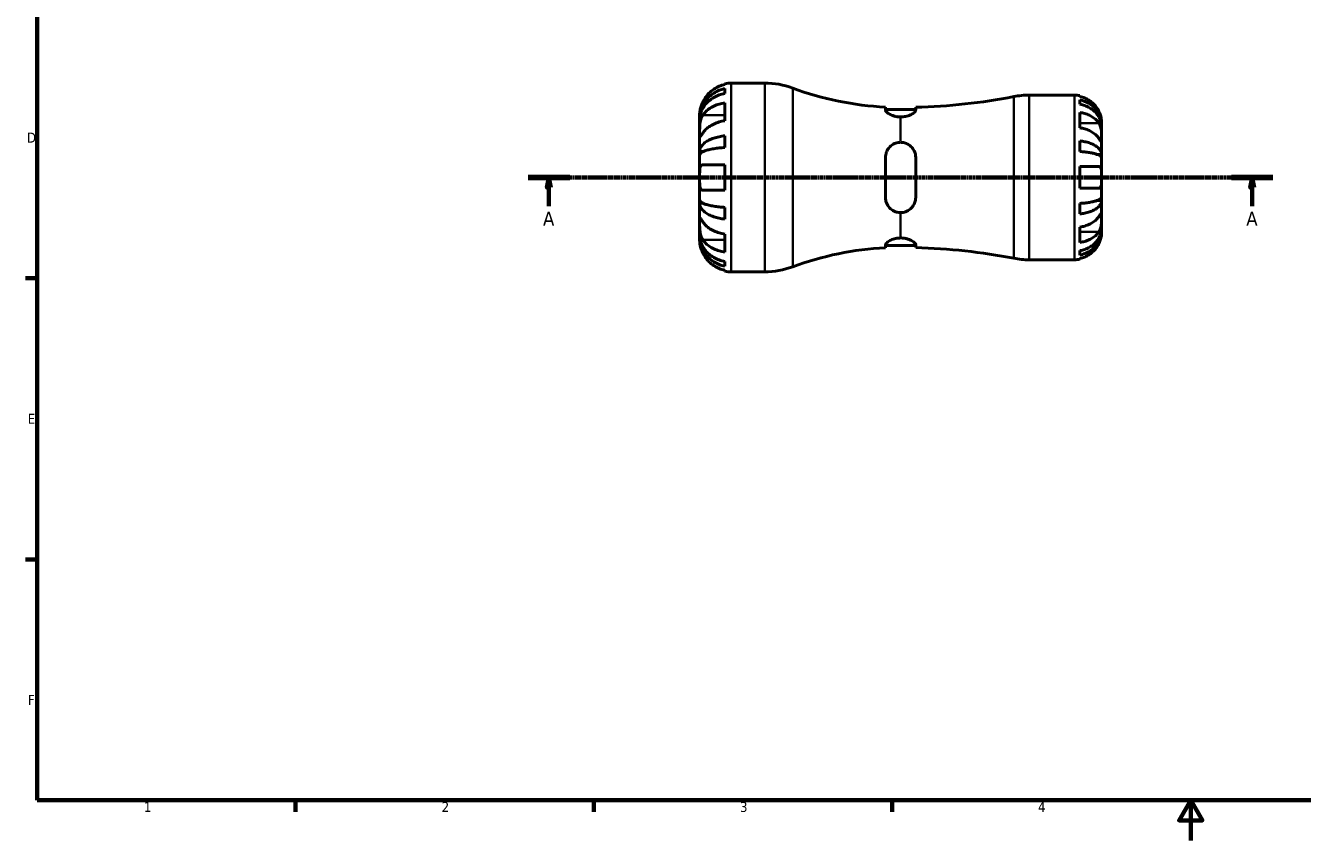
# Model space of a CAD drawing. Header units: millimetres. Extents: x -69 to 666, y 0 to 420.
# Tile 1 of 6: x 7 to 325, y 0 to 203. Entities that reach past the tile are written whole.
import ezdxf

# ---------------------------------------------------------------- set-up
doc = ezdxf.new("R2010")
doc.units = ezdxf.units.MM
doc.linetypes.add('CHAIN', pattern=[0.7087, 0.4724, -0.0591, 0.1181, -0.0591])
for name, color, linetype, lineweight in [('Border (ISO)', 7, 'Continuous', 70), ('Section Line (ISO)', 7, 'CHAIN', 70), ('Visible (ISO)', 7, 'Continuous', 50), ('Visible Narrow (ISO)', 7, 'Continuous', 35)]:
    doc.layers.add(name, color=color, linetype=linetype, lineweight=lineweight)
doc.styles.add('Label Text (ISO)', font='tahoma.ttf')
doc.styles.add('Note Text (ISO)', font='tahoma.ttf')

# ---------------------------------------------------------------- blocks, each defined once
blk = doc.blocks.new('Borders Default Border')
at = {"layer": 'Border (ISO)'}
for p, q in [((10, 140), (7.1, 140)), ((10, 70), (7.1, 70)), ((74.25, 10), (74.25, 7.1)), ((148.5, 10), (148.5, 7.1)), ((222.75, 10), (222.75, 7.1))]:
    blk.add_line(p, q, dxfattribs=at)
at = {"layer": 'Border (ISO)', "flags": 128}
for points in [[(10, 10), (10, 410), (584, 410), (584, 10), (10, 10)], [(297, 0), (297, 10), (294.11, 5), (299.89, 5), (297, 10)]]:
    blk.add_lwpolyline(points, dxfattribs=at)
at = {"layer": 'Border (ISO)', "color": 232, "true_color": 0xca0064, "char_height": 2.5, "attachment_point": 7, "style": 'Note Text (ISO)'}
for s, insert in [('D', (7.43, 173.75)), ('E', (7.64, 103.75)), ('F', (7.7, 33.75)), ('1', (36.56, 7.1)), ('2', (110.62, 7.1)), ('3', (184.85, 7.05)), ('4', (259, 7.1))]:
    blk.add_mtext(s, dxfattribs=dict(at, insert=insert))
blk = doc.blocks.new('2dTransSection0')
at = {"layer": 'Section Line (ISO)', "linetype": 'CHAIN'}
blk.add_line((132.17, 165.08), (317.45, 165.08), dxfattribs=at)
at = {"layer": 'Section Line (ISO)', "linetype": 'Continuous', "lineweight": 140}
for p, q in [((132.17, 165.08), (142.48, 165.08)), ((307.15, 165.08), (317.45, 165.08))]:
    blk.add_line(p, q, dxfattribs=at)
at = {"layer": 'Section Line (ISO)', "linetype": 'Continuous'}
for p, q in [((137.33, 165.08), (136.83, 162.58)), ((136.83, 162.58), (137.83, 162.58)), ((137.33, 162.58), (137.33, 165.08)), ((137.83, 162.58), (137.33, 165.08)), ((137.33, 157.9), (137.33, 162.58)), ((312.3, 165.08), (311.8, 162.58)), ((311.8, 162.58), (312.8, 162.58)), ((312.3, 162.58), (312.3, 165.08)), ((312.8, 162.58), (312.3, 165.08)), ((312.3, 157.9), (312.3, 162.58))]:
    blk.add_line(p, q, dxfattribs=at)
at = {"layer": 'Section Line (ISO)', "linetype": 'Continuous', "flags": 128}
for points in [[(137.83, 162.58), (137.33, 165.08), (136.83, 162.58), (137.83, 162.58)], [(312.8, 162.58), (312.3, 165.08), (311.8, 162.58), (312.8, 162.58)]]:
    blk.add_lwpolyline(points, dxfattribs=at)
at = {"layer": 'Section Line (ISO)'}
for points in [[(137.83, 162.58), (137.33, 165.08), (136.83, 162.58), (137.83, 162.58)], [(312.8, 162.58), (312.3, 165.08), (311.8, 162.58), (312.8, 162.58)]]:
    blk.add_solid(points, dxfattribs=at)
at = {"layer": 'Section Line (ISO)', "char_height": 3.5, "attachment_point": 7, "style": 'Label Text (ISO)'}
for insert in [(135.84, 153.08), (310.81, 153.08)]:
    blk.add_mtext('A', dxfattribs=dict(at, insert=insert))

msp = doc.modelspace()

# ---------------------------------------------------------------- linework, layer by layer
at = {"layer": 'Visible (ISO)'}
for p, q in [((181.114, 188.212), (181.114, 188.425)), ((182.689, 188.585), (191.005, 188.585)), ((181.114, 185.995), (181.114, 187.203)), ((256.798, 185.585), (268.064, 185.585)), ((269.414, 185.448), (269.414, 185.268)), ((269.414, 184.397), (269.414, 183.307)), ((181.114, 179.211), (181.114, 183.665)), ((221.064, 182.601), (221.064, 181.872)), ((228.564, 181.997), (221.064, 181.997)), ((228.564, 181.826), (228.564, 182.557)), ((269.414, 181.266), (269.414, 177.447)), ((174.814, 179.704), (174.814, 180.71)), ((174.814, 179.321), (174.814, 179.704)), ((174.814, 179.704), (174.826, 179.704)), ((174.814, 176.133), (174.814, 179.321)), ((274.814, 177.971), (274.799, 177.971)), ((274.814, 177.971), (274.814, 178.835)), ((274.814, 177.588), (274.814, 177.971)), ((174.814, 171.523), (174.814, 176.133)), ((181.114, 172.538), (181.114, 175.454)), ((274.814, 174.807), (274.814, 177.588)), ((274.814, 170.805), (274.814, 174.807)), ((269.414, 174.174), (269.414, 171.543)), ((174.814, 170.599), (174.814, 171.523)), ((174.814, 171.523), (175.722, 171.523)), ((174.814, 165.085), (174.814, 170.599)), ((221.064, 170.085), (221.064, 160.085)), ((228.564, 160.085), (228.564, 170.085)), ((274.814, 170.805), (273.726, 170.805)), ((274.814, 169.881), (274.814, 170.805)), ((274.814, 165.085), (274.814, 169.881)), ((181.114, 161.935), (181.114, 168.235)), ((269.414, 167.785), (269.414, 162.385)), ((174.814, 159.57), (174.814, 165.085)), ((274.814, 160.288), (274.814, 165.085)), ((174.814, 158.646), (174.814, 159.57)), ((274.814, 159.364), (273.726, 159.364)), ((274.814, 159.364), (274.814, 160.288)), ((274.814, 155.362), (274.814, 159.364)), ((174.814, 154.036), (174.814, 158.646)), ((174.814, 158.646), (175.722, 158.646)), ((181.114, 154.715), (181.114, 157.631)), ((269.414, 158.626), (269.414, 155.995)), ((174.814, 150.848), (174.814, 154.036)), ((269.414, 152.722), (269.414, 148.903)), ((274.814, 152.581), (274.814, 155.362)), ((274.814, 152.198), (274.814, 152.581)), ((174.814, 150.465), (174.814, 150.848)), ((174.814, 149.46), (174.814, 150.465)), ((174.814, 150.465), (174.826, 150.465)), ((181.114, 146.504), (181.114, 150.958)), ((274.814, 152.198), (274.799, 152.198)), ((274.814, 151.335), (274.814, 152.198)), ((221.064, 148.297), (221.064, 147.568)), ((228.564, 148.173), (221.064, 148.173)), ((228.564, 147.612), (228.564, 148.343)), ((269.414, 146.862), (269.414, 145.772)), ((181.114, 142.966), (181.114, 144.174)), ((256.798, 144.585), (268.064, 144.585)), ((269.414, 144.901), (269.414, 144.721)), ((181.114, 141.744), (181.114, 141.957)), ((182.689, 141.585), (191.005, 141.585))]:
    msp.add_line(p, q, dxfattribs=at)
for centre, radius, start, end in [((182.689, 180.71), 7.875, 90, 101.53696), ((191.005, 168.585), 20, 69.6265, 90), ((224.814, 259.621), 77.112, 249.6265, 267.21256), ((224.814, 330.388), 147.879, 271.4531, 280.98316), ((256.798, 165.585), 20, 90, 100.98316), ((268.064, 178.835), 6.75, 78.46304, 90), ((224.814, 70.548), 77.112, 92.78744, 110.3735), ((224.814, -0.219), 147.879, 79.01684, 88.5469), ((256.798, 164.585), 20, 259.01684, 270), ((268.064, 151.335), 6.75, 270, 281.53696), ((182.689, 149.46), 7.875, 258.46304, 270), ((191.005, 161.585), 20, 270, 290.3735)]:
    msp.add_arc(centre, radius, start, end, dxfattribs=at)
for points, knots in [([(181.114, 188.212), (180.612, 188.108), (180.121, 187.953), (179.238, 187.586), (178.767, 187.337), (177.886, 186.745), (177.478, 186.403), (176.789, 185.71), (176.446, 185.296), (175.938, 184.529), (175.749, 184.193), (175.591, 183.86)], [0.14941001, 0.14941001, 0.14941001, 0.14941001, 0.29044502, 0.29044502, 0.43634177, 0.43634177, 0.58223851, 0.58223851, 0.72934673, 0.72934673, 0.83526259, 0.83526259, 0.83526259, 0.83526259]), ([(174.814, 179.704), (174.814, 180.177), (174.861, 180.694), (175.068, 181.706), (175.228, 182.201), (175.6, 183.074), (175.847, 183.532), (176.435, 184.387), (176.776, 184.785), (177.464, 185.452), (177.873, 185.783), (178.754, 186.355), (179.226, 186.595), (180.113, 186.952), (180.607, 187.103), (181.114, 187.203)], [3.5133942, 3.5133942, 3.5133942, 3.5133942, 3.6599759, 3.6599759, 3.8065576, 3.8065576, 3.952571, 3.952571, 4.0985843, 4.0985843, 4.244542, 4.244542, 4.3904997, 4.3904997, 4.5326255, 4.5326255, 4.5326255, 4.5326255]), ([(181.114, 185.995), (180.608, 185.906), (180.115, 185.772), (179.229, 185.456), (178.758, 185.242), (177.877, 184.734), (177.468, 184.44), (176.78, 183.846), (176.438, 183.493), (175.849, 182.731), (175.601, 182.323), (175.228, 181.546), (175.069, 181.105), (174.862, 180.203), (174.814, 179.743), (174.814, 179.321)], [0.1494024, 0.1494024, 0.1494024, 0.1494024, 0.2912498, 0.2912498, 0.4370651, 0.4370651, 0.5828803, 0.5828803, 0.7290354, 0.7290354, 0.8751905, 0.8751905, 1.0219149, 1.0219149, 1.1686392, 1.1686392, 1.1686392, 1.1686392]), ([(274.149, 181.535), (274.013, 181.821), (273.851, 182.111), (273.414, 182.769), (273.12, 183.124), (272.53, 183.718), (272.18, 184.011), (271.426, 184.518), (271.021, 184.732), (270.264, 185.047), (269.844, 185.18), (269.414, 185.268)], [3.33226721, 3.33226721, 3.33226721, 3.33226721, 3.42346323, 3.42346323, 3.54951246, 3.54951246, 3.67456676, 3.67456676, 3.79962107, 3.79962107, 3.92054823, 3.92054823, 3.92054823, 3.92054823]), ([(269.414, 184.397), (269.846, 184.311), (270.269, 184.182), (271.029, 183.877), (271.433, 183.672), (272.188, 183.182), (272.539, 182.899), (273.128, 182.327), (273.421, 181.987), (273.926, 181.253), (274.138, 180.86), (274.458, 180.112), (274.595, 179.687), (274.772, 178.82), (274.814, 178.376), (274.814, 177.971)], [0.12805907, 0.12805907, 0.12805907, 0.12805907, 0.24966142, 0.24966142, 0.37464501, 0.37464501, 0.49962861, 0.49962861, 0.62488316, 0.62488316, 0.7501377, 0.7501377, 0.87584016, 0.87584016, 1.00154261, 1.00154261, 1.00154261, 1.00154261]), ([(175.591, 183.86), (175.585, 183.847), (175.579, 183.835), (175.494, 183.653), (175.42, 183.482), (175.294, 183.162), (175.24, 183.014), (175.132, 182.691), (175.08, 182.518), (174.963, 182.068), (174.912, 181.807), (174.84, 181.314), (174.825, 181.101), (174.812, 180.792), (174.814, 180.71), (174.814, 180.71)], [-0.51072287, -0.51072287, -0.51072287, -0.51072287, -0.50653573, -0.50653573, -0.4498196, -0.4498196, -0.40070764, -0.40070764, -0.34173664, -0.34173664, -0.24159774, -0.24159774, -0.12498377, -0.12498377, 0, 0, 0, 0]), ([(175.591, 180.588), (175.749, 180.823), (175.938, 181.062), (176.446, 181.604), (176.789, 181.896), (177.478, 182.386), (177.886, 182.629), (178.767, 183.047), (179.238, 183.223), (180.121, 183.483), (180.612, 183.592), (181.114, 183.665)], [3.89239507, 3.89239507, 3.89239507, 3.89239507, 3.99831093, 3.99831093, 4.14541915, 4.14541915, 4.2913159, 4.2913159, 4.43721264, 4.43721264, 4.57824766, 4.57824766, 4.57824766, 4.57824766]), ([(224.814, 180.153), (224.536, 180.153), (224.261, 180.173), (223.714, 180.25), (223.446, 180.308), (222.755, 180.506), (222.369, 180.672), (221.734, 181.028), (221.485, 181.217), (221.198, 181.52), (221.12, 181.639), (221.071, 181.791), (221.064, 181.832), (221.064, 181.872)], [-0.76134459, -0.76134459, -0.76134459, -0.76134459, -0.67794297, -0.67794297, -0.59109373, -0.59109373, -0.44000932, -0.44000932, -0.28961816, -0.28961816, -0.18490303, -0.18490303, -0.1431242, -0.1431242, -0.1431242, -0.1431242]), ([(228.564, 181.826), (228.564, 181.76), (228.544, 181.689), (228.44, 181.488), (228.323, 181.352), (227.936, 181.025), (227.628, 180.833), (226.902, 180.507), (226.498, 180.371), (225.657, 180.198), (225.239, 180.153), (224.814, 180.153)], [-0.61595545, -0.61595545, -0.61595545, -0.61595545, -0.54653099, -0.54653099, -0.42998609, -0.42998609, -0.27231099, -0.27231099, -0.1277421, -0.1277421, -0.0000123, -0.0000123, -0.0000123, -0.0000123]), ([(274.814, 177.588), (274.814, 177.949), (274.772, 178.343), (274.595, 179.116), (274.458, 179.494), (274.138, 180.16), (273.926, 180.509), (273.421, 181.162), (273.128, 181.465), (272.539, 181.974), (272.188, 182.226), (271.433, 182.662), (271.029, 182.845), (270.269, 183.116), (269.846, 183.231), (269.414, 183.307)], [3.01028061, 3.01028061, 3.01028061, 3.01028061, 3.13598307, 3.13598307, 3.26168552, 3.26168552, 3.38694007, 3.38694007, 3.51219461, 3.51219461, 3.63717821, 3.63717821, 3.76216181, 3.76216181, 3.88376415, 3.88376415, 3.88376415, 3.88376415]), ([(269.414, 181.266), (269.844, 181.203), (270.264, 181.109), (271.021, 180.886), (271.426, 180.736), (272.18, 180.377), (272.53, 180.169), (273.12, 179.75), (273.414, 179.499), (273.851, 179.033), (274.013, 178.828), (274.149, 178.626)], [0.12806551, 0.12806551, 0.12806551, 0.12806551, 0.24899267, 0.24899267, 0.37404698, 0.37404698, 0.49910128, 0.49910128, 0.62515051, 0.62515051, 0.71634653, 0.71634653, 0.71634653, 0.71634653]), ([(274.814, 178.835), (274.814, 178.835), (274.814, 178.855), (274.813, 178.94), (274.811, 179.007), (274.798, 179.247), (274.78, 179.457), (274.706, 179.898), (274.662, 180.1), (274.56, 180.474), (274.51, 180.637), (274.392, 180.971), (274.325, 181.14), (274.219, 181.384), (274.185, 181.46), (274.149, 181.535)], [-1.86566377, -1.86566377, -1.86566377, -1.86566377, -1.80777137, -1.80777137, -1.74574073, -1.74574073, -1.64031734, -1.64031734, -1.56559225, -1.56559225, -1.5111204, -1.5111204, -1.45597043, -1.45597043, -1.43115793, -1.43115793, -1.43115793, -1.43115793]), ([(174.814, 176.133), (174.814, 176.289), (174.813, 176.46), (174.815, 176.843), (174.816, 177.054), (174.828, 177.593), (174.844, 177.928), (174.908, 178.584), (174.956, 178.898), (175.073, 179.408), (175.131, 179.609), (175.266, 179.982), (175.342, 180.154), (175.478, 180.409), (175.533, 180.502), (175.591, 180.588)], [0, 0, 0, 0, 0.06608139, 0.06608139, 0.13667451, 0.13667451, 0.23873403, 0.23873403, 0.33457773, 0.33457773, 0.40157847, 0.40157847, 0.46685307, 0.46685307, 0.50745344, 0.50745344, 0.50745344, 0.50745344]), ([(181.114, 179.211), (180.612, 179.138), (180.121, 179.028), (179.238, 178.768), (178.767, 178.592), (177.886, 178.174), (177.478, 177.931), (176.789, 177.442), (176.446, 177.149), (175.938, 176.607), (175.749, 176.369), (175.591, 176.133)], [0.14941001, 0.14941001, 0.14941001, 0.14941001, 0.29044502, 0.29044502, 0.43634177, 0.43634177, 0.58223851, 0.58223851, 0.72934673, 0.72934673, 0.83526259, 0.83526259, 0.83526259, 0.83526259]), ([(274.149, 178.626), (274.197, 178.554), (274.244, 178.477), (274.359, 178.26), (274.424, 178.114), (274.54, 177.794), (274.591, 177.621), (274.689, 177.192), (274.729, 176.932), (274.791, 176.333), (274.803, 176.001), (274.815, 175.359), (274.814, 175.06), (274.814, 174.807)], [-0.43511694, -0.43511694, -0.43511694, -0.43511694, -0.4012603, -0.4012603, -0.34536325, -0.34536325, -0.28779683, -0.28779683, -0.20841611, -0.20841611, -0.10705663, -0.10705663, 0, 0, 0, 0]), ([(175.591, 176.133), (175.533, 176.047), (175.478, 175.965), (175.342, 175.763), (175.266, 175.652), (175.131, 175.461), (175.073, 175.382), (174.959, 175.244), (174.912, 175.205), (174.84, 175.218), (174.825, 175.298), (174.812, 175.606), (174.814, 175.839), (174.814, 176.133)], [-0.50766593, -0.50766593, -0.50766593, -0.50766593, -0.46718991, -0.46718991, -0.40200215, -0.40200215, -0.33506637, -0.33506637, -0.24300458, -0.24300458, -0.12488859, -0.12488859, 0, 0, 0, 0]), ([(174.814, 171.523), (174.814, 171.771), (174.862, 172.042), (175.069, 172.573), (175.228, 172.833), (175.601, 173.291), (175.849, 173.531), (176.438, 173.98), (176.78, 174.188), (177.468, 174.538), (177.877, 174.711), (178.758, 175.011), (179.229, 175.136), (180.115, 175.323), (180.608, 175.402), (181.114, 175.454)], [3.5133937, 3.5133937, 3.5133937, 3.5133937, 3.6601181, 3.6601181, 3.8068425, 3.8068425, 3.9529976, 3.9529976, 4.0991526, 4.0991526, 4.2449679, 4.2449679, 4.3907831, 4.3907831, 4.5326305, 4.5326305, 4.5326305, 4.5326305]), ([(274.149, 174.807), (274.013, 175.01), (273.851, 175.215), (273.414, 175.68), (273.12, 175.931), (272.53, 176.351), (272.18, 176.559), (271.426, 176.917), (271.021, 177.068), (270.264, 177.291), (269.844, 177.385), (269.414, 177.447)], [3.33227158, 3.33227158, 3.33227158, 3.33227158, 3.42346761, 3.42346761, 3.54951683, 3.54951683, 3.67457114, 3.67457114, 3.79962544, 3.79962544, 3.9205526, 3.9205526, 3.9205526, 3.9205526]), ([(274.814, 174.807), (274.814, 174.673), (274.814, 174.553), (274.813, 174.339), (274.811, 174.249), (274.8, 174.08), (274.787, 174.025), (274.731, 174.01), (274.691, 174.044), (274.59, 174.167), (274.539, 174.235), (274.423, 174.401), (274.358, 174.497), (274.242, 174.668), (274.197, 174.736), (274.149, 174.807)], [0, 0, 0, 0, 0.05703477, 0.05703477, 0.11796523, 0.11796523, 0.20551456, 0.20551456, 0.28783411, 0.28783411, 0.34536842, 0.34536842, 0.40138, 0.40138, 0.43488484, 0.43488484, 0.43488484, 0.43488484]), ([(181.114, 172.538), (180.607, 172.512), (180.113, 172.473), (179.226, 172.381), (178.754, 172.319), (177.873, 172.171), (177.464, 172.085), (176.776, 171.913), (176.435, 171.81), (175.847, 171.589), (175.6, 171.47), (175.228, 171.245), (175.068, 171.117), (174.861, 170.855), (174.814, 170.721), (174.814, 170.599)], [0.1494079, 0.1494079, 0.1494079, 0.1494079, 0.2915337, 0.2915337, 0.4374914, 0.4374914, 0.5834491, 0.5834491, 0.7294624, 0.7294624, 0.8754758, 0.8754758, 1.0220575, 1.0220575, 1.1686392, 1.1686392, 1.1686392, 1.1686392]), ([(221.064, 170.085), (221.064, 170.31), (221.084, 170.533), (221.188, 171.108), (221.303, 171.451), (221.689, 172.218), (222.003, 172.619), (222.738, 173.241), (223.142, 173.475), (223.979, 173.764), (224.392, 173.835), (224.814, 173.835)], [-0.61721715, -0.61721715, -0.61721715, -0.61721715, -0.54682505, -0.54682505, -0.43222771, -0.43222771, -0.27097287, -0.27097287, -0.12637508, -0.12637508, 0, 0, 0, 0]), ([(224.814, 173.835), (225.153, 173.835), (225.489, 173.788), (226.153, 173.605), (226.473, 173.465), (227.213, 173.013), (227.591, 172.655), (228.124, 171.895), (228.306, 171.514), (228.509, 170.798), (228.558, 170.474), (228.563, 170.125), (228.564, 170.105), (228.564, 170.085)], [-0.70710386, -0.70710386, -0.70710386, -0.70710386, -0.60491449, -0.60491449, -0.49731723, -0.49731723, -0.33363543, -0.33363543, -0.19939219, -0.19939219, -0.09632057, -0.09632057, -0.08998324, -0.08998324, -0.08998324, -0.08998324]), ([(269.414, 174.174), (269.846, 174.129), (270.269, 174.061), (271.029, 173.901), (271.433, 173.793), (272.188, 173.537), (272.539, 173.388), (273.128, 173.089), (273.421, 172.91), (273.926, 172.526), (274.138, 172.32), (274.458, 171.927), (274.595, 171.705), (274.772, 171.25), (274.814, 171.018), (274.814, 170.805)], [0.12805907, 0.12805907, 0.12805907, 0.12805907, 0.24966142, 0.24966142, 0.37464501, 0.37464501, 0.49962861, 0.49962861, 0.62488316, 0.62488316, 0.7501377, 0.7501377, 0.87584016, 0.87584016, 1.00154261, 1.00154261, 1.00154261, 1.00154261]), ([(274.814, 169.881), (274.814, 169.986), (274.772, 170.1), (274.595, 170.325), (274.458, 170.435), (274.138, 170.628), (273.926, 170.73), (273.421, 170.92), (273.128, 171.008), (272.539, 171.155), (272.188, 171.229), (271.433, 171.355), (271.029, 171.408), (270.269, 171.487), (269.846, 171.521), (269.414, 171.543)], [3.01028062, 3.01028062, 3.01028062, 3.01028062, 3.13598308, 3.13598308, 3.26168553, 3.26168553, 3.38694008, 3.38694008, 3.51219462, 3.51219462, 3.63717822, 3.63717822, 3.76216182, 3.76216182, 3.88376416, 3.88376416, 3.88376416, 3.88376416]), ([(174.814, 165.085), (174.814, 165.304), (174.813, 165.523), (174.815, 165.966), (174.816, 166.19), (174.83, 166.775), (174.85, 167.109), (174.935, 167.586), (174.985, 167.752), (175.103, 167.978), (175.162, 168.054), (175.298, 168.167), (175.376, 168.203), (175.503, 168.23), (175.546, 168.235), (175.591, 168.235)], [-2.17667965, -2.17667965, -2.17667965, -2.17667965, -2.11086653, -2.11086653, -2.04055216, -2.04055216, -1.91738302, -1.91738302, -1.82942275, -1.82942275, -1.76558177, -1.76558177, -1.70117883, -1.70117883, -1.66961913, -1.66961913, -1.66961913, -1.66961913]), ([(175.591, 168.235), (175.749, 168.235), (175.938, 168.235), (176.446, 168.235), (176.789, 168.235), (177.478, 168.235), (177.886, 168.235), (178.767, 168.235), (179.238, 168.235), (180.121, 168.235), (180.612, 168.235), (181.114, 168.235)], [3.89239507, 3.89239507, 3.89239507, 3.89239507, 3.99831093, 3.99831093, 4.14541915, 4.14541915, 4.2913159, 4.2913159, 4.43721264, 4.43721264, 4.57824766, 4.57824766, 4.57824766, 4.57824766]), ([(269.414, 167.785), (269.844, 167.785), (270.264, 167.785), (271.021, 167.785), (271.426, 167.785), (272.18, 167.785), (272.53, 167.785), (273.12, 167.785), (273.414, 167.785), (273.851, 167.785), (274.013, 167.785), (274.149, 167.785)], [0.12806551, 0.12806551, 0.12806551, 0.12806551, 0.24899267, 0.24899267, 0.37404698, 0.37404698, 0.49910128, 0.49910128, 0.62515051, 0.62515051, 0.71634653, 0.71634653, 0.71634653, 0.71634653]), ([(274.149, 167.785), (274.153, 167.785), (274.158, 167.784), (274.229, 167.783), (274.292, 167.77), (274.401, 167.722), (274.447, 167.691), (274.54, 167.6), (274.584, 167.536), (274.686, 167.326), (274.729, 167.154), (274.791, 166.709), (274.804, 166.43), (274.815, 165.795), (274.814, 165.442), (274.814, 165.085)], [-0.43771401, -0.43771401, -0.43771401, -0.43771401, -0.43475004, -0.43475004, -0.38638166, -0.38638166, -0.3443408, -0.3443408, -0.29367012, -0.29367012, -0.20723699, -0.20723699, -0.10713823, -0.10713823, 0, 0, 0, 0]), ([(175.591, 161.935), (175.529, 161.935), (175.47, 161.943), (175.334, 161.984), (175.262, 162.026), (175.13, 162.153), (175.073, 162.237), (174.959, 162.491), (174.912, 162.678), (174.84, 163.18), (174.825, 163.51), (174.812, 164.256), (174.814, 164.668), (174.814, 165.085)], [-0.50816407, -0.50816407, -0.50816407, -0.50816407, -0.46460526, -0.46460526, -0.40154747, -0.40154747, -0.3356183, -0.3356183, -0.24286964, -0.24286964, -0.12490659, -0.12490659, 0, 0, 0, 0]), ([(274.149, 162.385), (274.013, 162.385), (273.851, 162.385), (273.414, 162.385), (273.12, 162.385), (272.53, 162.385), (272.18, 162.385), (271.426, 162.385), (271.021, 162.385), (270.264, 162.385), (269.844, 162.385), (269.414, 162.385)], [3.33226721, 3.33226721, 3.33226721, 3.33226721, 3.42346323, 3.42346323, 3.54951246, 3.54951246, 3.67456676, 3.67456676, 3.79962107, 3.79962107, 3.92054823, 3.92054823, 3.92054823, 3.92054823]), ([(274.814, 165.085), (274.814, 164.868), (274.814, 164.652), (274.812, 164.211), (274.81, 163.988), (274.79, 163.476), (274.767, 163.209), (274.682, 162.845), (274.636, 162.724), (274.538, 162.568), (274.495, 162.519), (274.4, 162.446), (274.35, 162.421), (274.25, 162.391), (274.201, 162.385), (274.149, 162.385)], [0, 0, 0, 0, 0.06495109, 0.06495109, 0.13638829, 0.13638829, 0.24018646, 0.24018646, 0.31025566, 0.31025566, 0.3553059, 0.3553059, 0.39687195, 0.39687195, 0.43269637, 0.43269637, 0.43269637, 0.43269637]), ([(174.814, 159.57), (174.814, 159.448), (174.862, 159.314), (175.069, 159.052), (175.228, 158.924), (175.601, 158.698), (175.849, 158.579), (176.438, 158.358), (176.78, 158.255), (177.468, 158.083), (177.877, 157.997), (178.758, 157.85), (179.229, 157.787), (180.115, 157.696), (180.608, 157.657), (181.114, 157.631)], [3.5133937, 3.5133937, 3.5133937, 3.5133937, 3.6601181, 3.6601181, 3.8068425, 3.8068425, 3.9529976, 3.9529976, 4.0991526, 4.0991526, 4.2449679, 4.2449679, 4.3907831, 4.3907831, 4.5326305, 4.5326305, 4.5326305, 4.5326305]), ([(181.114, 161.935), (180.612, 161.935), (180.121, 161.935), (179.238, 161.935), (178.767, 161.935), (177.886, 161.935), (177.478, 161.935), (176.789, 161.935), (176.446, 161.935), (175.938, 161.935), (175.749, 161.935), (175.591, 161.935)], [0.14941001, 0.14941001, 0.14941001, 0.14941001, 0.29044502, 0.29044502, 0.43634177, 0.43634177, 0.58223851, 0.58223851, 0.72934673, 0.72934673, 0.83526259, 0.83526259, 0.83526259, 0.83526259]), ([(224.814, 156.335), (224.536, 156.335), (224.261, 156.365), (223.714, 156.488), (223.446, 156.581), (222.755, 156.912), (222.369, 157.202), (221.734, 157.894), (221.485, 158.295), (221.198, 159.036), (221.12, 159.357), (221.071, 159.819), (221.064, 159.951), (221.064, 160.085)], [-0.76134448, -0.76134448, -0.76134448, -0.76134448, -0.67792823, -0.67792823, -0.59107768, -0.59107768, -0.43999316, -0.43999316, -0.28960745, -0.28960745, -0.18489731, -0.18489731, -0.14312419, -0.14312419, -0.14312419, -0.14312419]), ([(228.564, 160.085), (228.564, 159.862), (228.544, 159.64), (228.44, 159.063), (228.324, 158.717), (227.938, 157.953), (227.63, 157.559), (226.903, 156.938), (226.499, 156.701), (225.657, 156.407), (225.239, 156.335), (224.814, 156.335)], [-0.61594929, -0.61594929, -0.61594929, -0.61594929, -0.54626005, -0.54626005, -0.43052578, -0.43052578, -0.2724768, -0.2724768, -0.12776378, -0.12776378, 0, 0, 0, 0]), ([(269.414, 158.626), (269.846, 158.648), (270.269, 158.682), (271.029, 158.761), (271.433, 158.814), (272.188, 158.94), (272.539, 159.014), (273.128, 159.161), (273.421, 159.249), (273.926, 159.439), (274.138, 159.541), (274.458, 159.734), (274.595, 159.844), (274.772, 160.069), (274.814, 160.183), (274.814, 160.288)], [0.12805907, 0.12805907, 0.12805907, 0.12805907, 0.24966142, 0.24966142, 0.37464501, 0.37464501, 0.49962861, 0.49962861, 0.62488316, 0.62488316, 0.7501377, 0.7501377, 0.87584016, 0.87584016, 1.00154261, 1.00154261, 1.00154261, 1.00154261]), ([(274.814, 159.364), (274.814, 159.151), (274.772, 158.919), (274.595, 158.464), (274.458, 158.242), (274.138, 157.849), (273.926, 157.643), (273.421, 157.259), (273.128, 157.08), (272.539, 156.781), (272.188, 156.632), (271.433, 156.376), (271.029, 156.268), (270.269, 156.108), (269.846, 156.04), (269.414, 155.995)], [3.01028061, 3.01028061, 3.01028061, 3.01028061, 3.13598307, 3.13598307, 3.26168552, 3.26168552, 3.38694007, 3.38694007, 3.51219461, 3.51219461, 3.63717821, 3.63717821, 3.76216181, 3.76216181, 3.88376415, 3.88376415, 3.88376415, 3.88376415]), ([(181.114, 154.715), (180.608, 154.767), (180.115, 154.846), (179.229, 155.033), (178.758, 155.158), (177.877, 155.458), (177.468, 155.631), (176.78, 155.981), (176.438, 156.189), (175.849, 156.638), (175.601, 156.878), (175.228, 157.336), (175.069, 157.596), (174.862, 158.127), (174.814, 158.398), (174.814, 158.646)], [0.1494024, 0.1494024, 0.1494024, 0.1494024, 0.2912498, 0.2912498, 0.4370651, 0.4370651, 0.5828803, 0.5828803, 0.7290354, 0.7290354, 0.8751905, 0.8751905, 1.0219149, 1.0219149, 1.1686392, 1.1686392, 1.1686392, 1.1686392]), ([(274.149, 155.362), (274.197, 155.434), (274.244, 155.503), (274.359, 155.674), (274.424, 155.77), (274.54, 155.935), (274.591, 156.003), (274.689, 156.123), (274.729, 156.157), (274.791, 156.146), (274.803, 156.078), (274.815, 155.814), (274.814, 155.614), (274.814, 155.362)], [-0.43511694, -0.43511694, -0.43511694, -0.43511694, -0.4012603, -0.4012603, -0.34536325, -0.34536325, -0.28779683, -0.28779683, -0.20841611, -0.20841611, -0.10705663, -0.10705663, 0, 0, 0, 0]), ([(175.591, 149.581), (175.533, 149.667), (175.478, 149.759), (175.342, 150.015), (175.266, 150.186), (175.131, 150.56), (175.073, 150.76), (174.959, 151.259), (174.912, 151.56), (174.84, 152.256), (174.825, 152.644), (174.812, 153.392), (174.814, 153.742), (174.814, 154.036)], [-0.50766593, -0.50766593, -0.50766593, -0.50766593, -0.46718991, -0.46718991, -0.40200215, -0.40200215, -0.33506637, -0.33506637, -0.24300458, -0.24300458, -0.12488859, -0.12488859, 0, 0, 0, 0]), ([(174.814, 154.036), (174.814, 154.192), (174.813, 154.331), (174.815, 154.579), (174.816, 154.684), (174.828, 154.883), (174.844, 154.947), (174.908, 154.967), (174.956, 154.928), (175.073, 154.787), (175.131, 154.708), (175.266, 154.517), (175.342, 154.406), (175.478, 154.204), (175.533, 154.122), (175.591, 154.036)], [0, 0, 0, 0, 0.06608139, 0.06608139, 0.13667451, 0.13667451, 0.23873403, 0.23873403, 0.33457773, 0.33457773, 0.40157847, 0.40157847, 0.46685307, 0.46685307, 0.50745344, 0.50745344, 0.50745344, 0.50745344]), ([(175.591, 154.036), (175.747, 153.804), (175.933, 153.569), (176.436, 153.03), (176.776, 152.738), (177.463, 152.247), (177.872, 152.003), (178.754, 151.582), (179.227, 151.405), (180.114, 151.143), (180.608, 151.032), (181.114, 150.958)], [3.89240184, 3.89240184, 3.89240184, 3.89240184, 3.99678632, 3.99678632, 4.14339205, 4.14339205, 4.28980063, 4.28980063, 4.43620921, 4.43620921, 4.57823442, 4.57823442, 4.57823442, 4.57823442]), ([(269.414, 152.722), (269.844, 152.784), (270.264, 152.878), (271.021, 153.101), (271.426, 153.252), (272.18, 153.61), (272.53, 153.818), (273.12, 154.238), (273.414, 154.489), (273.851, 154.954), (274.013, 155.159), (274.149, 155.362)], [0.12806551, 0.12806551, 0.12806551, 0.12806551, 0.24899267, 0.24899267, 0.37404698, 0.37404698, 0.49910128, 0.49910128, 0.62515051, 0.62515051, 0.71634653, 0.71634653, 0.71634653, 0.71634653]), ([(269.414, 146.862), (269.846, 146.938), (270.269, 147.053), (271.029, 147.324), (271.433, 147.507), (272.188, 147.943), (272.539, 148.195), (273.128, 148.704), (273.421, 149.007), (273.926, 149.66), (274.138, 150.009), (274.458, 150.675), (274.595, 151.053), (274.772, 151.826), (274.814, 152.22), (274.814, 152.581)], [0.12805907, 0.12805907, 0.12805907, 0.12805907, 0.24966142, 0.24966142, 0.37464501, 0.37464501, 0.49962861, 0.49962861, 0.62488316, 0.62488316, 0.7501377, 0.7501377, 0.87584016, 0.87584016, 1.00154261, 1.00154261, 1.00154261, 1.00154261]), ([(274.814, 155.362), (274.814, 155.227), (274.814, 155.079), (274.813, 154.749), (274.811, 154.567), (274.8, 154.102), (274.787, 153.814), (274.731, 153.252), (274.691, 152.982), (274.59, 152.544), (274.539, 152.372), (274.423, 152.052), (274.358, 151.906), (274.242, 151.691), (274.197, 151.615), (274.149, 151.543)], [0, 0, 0, 0, 0.05703477, 0.05703477, 0.11796523, 0.11796523, 0.20551456, 0.20551456, 0.28783411, 0.28783411, 0.34536842, 0.34536842, 0.40138, 0.40138, 0.43488484, 0.43488484, 0.43488484, 0.43488484]), ([(174.814, 149.46), (174.814, 149.46), (174.813, 149.437), (174.815, 149.343), (174.816, 149.269), (174.83, 148.999), (174.85, 148.757), (174.935, 148.246), (174.985, 148.009), (175.103, 147.571), (175.162, 147.381), (175.298, 146.991), (175.376, 146.794), (175.503, 146.5), (175.546, 146.405), (175.591, 146.31)], [-2.17667965, -2.17667965, -2.17667965, -2.17667965, -2.11086653, -2.11086653, -2.04055216, -2.04055216, -1.91738302, -1.91738302, -1.82942275, -1.82942275, -1.76558177, -1.76558177, -1.70117883, -1.70117883, -1.66961913, -1.66961913, -1.66961913, -1.66961913]), ([(174.814, 150.848), (174.814, 150.427), (174.861, 149.967), (175.068, 149.066), (175.228, 148.625), (175.6, 147.849), (175.847, 147.441), (176.435, 146.68), (176.776, 146.326), (177.464, 145.732), (177.873, 145.437), (178.754, 144.928), (179.226, 144.714), (180.113, 144.397), (180.607, 144.263), (181.114, 144.174)], [3.5133942, 3.5133942, 3.5133942, 3.5133942, 3.6599759, 3.6599759, 3.8065576, 3.8065576, 3.952571, 3.952571, 4.0985843, 4.0985843, 4.244542, 4.244542, 4.3904997, 4.3904997, 4.5326255, 4.5326255, 4.5326255, 4.5326255]), ([(181.114, 142.966), (180.607, 143.066), (180.113, 143.217), (179.226, 143.574), (178.754, 143.814), (177.873, 144.386), (177.464, 144.717), (176.776, 145.384), (176.435, 145.782), (175.847, 146.637), (175.6, 147.095), (175.228, 147.968), (175.068, 148.463), (174.861, 149.475), (174.814, 149.992), (174.814, 150.465)], [0.1494079, 0.1494079, 0.1494079, 0.1494079, 0.2915337, 0.2915337, 0.4374914, 0.4374914, 0.5834491, 0.5834491, 0.7294624, 0.7294624, 0.8754758, 0.8754758, 1.0220575, 1.0220575, 1.1686392, 1.1686392, 1.1686392, 1.1686392]), ([(181.114, 146.504), (180.612, 146.577), (180.121, 146.687), (179.238, 146.946), (178.767, 147.122), (177.886, 147.541), (177.478, 147.783), (176.789, 148.273), (176.446, 148.566), (175.938, 149.107), (175.749, 149.346), (175.591, 149.581)], [0.14941001, 0.14941001, 0.14941001, 0.14941001, 0.29044502, 0.29044502, 0.43634177, 0.43634177, 0.58223851, 0.58223851, 0.72934673, 0.72934673, 0.83526259, 0.83526259, 0.83526259, 0.83526259]), ([(221.064, 148.297), (221.064, 148.364), (221.084, 148.437), (221.188, 148.639), (221.303, 148.775), (221.689, 149.11), (222.004, 149.313), (222.738, 149.652), (223.143, 149.792), (223.98, 149.97), (224.392, 150.016), (224.814, 150.016)], [-0.61723143, -0.61723143, -0.61723143, -0.61723143, -0.54682447, -0.54682447, -0.43221861, -0.43221861, -0.27096832, -0.27096832, -0.12637431, -0.12637431, -0.00001414, -0.00001414, -0.00001414, -0.00001414]), ([(224.814, 150.016), (225.132, 150.016), (225.446, 149.991), (226.069, 149.895), (226.371, 149.822), (227.103, 149.59), (227.49, 149.407), (228.059, 149.053), (228.261, 148.884), (228.49, 148.604), (228.548, 148.489), (228.563, 148.371), (228.564, 148.357), (228.564, 148.343)], [-0.69954665, -0.69954665, -0.69954665, -0.69954665, -0.60389271, -0.60389271, -0.50384936, -0.50384936, -0.34210031, -0.34210031, -0.20298181, -0.20298181, -0.09712553, -0.09712553, -0.082493, -0.082493, -0.082493, -0.082493]), ([(274.814, 152.198), (274.814, 151.793), (274.772, 151.35), (274.595, 150.482), (274.458, 150.057), (274.138, 149.309), (273.926, 148.916), (273.421, 148.182), (273.128, 147.842), (272.539, 147.27), (272.188, 146.987), (271.433, 146.497), (271.029, 146.292), (270.269, 145.987), (269.846, 145.858), (269.414, 145.772)], [3.01028092, 3.01028092, 3.01028092, 3.01028092, 3.13598338, 3.13598338, 3.26168583, 3.26168583, 3.38694038, 3.38694038, 3.51219492, 3.51219492, 3.63717852, 3.63717852, 3.76216212, 3.76216212, 3.88376446, 3.88376446, 3.88376446, 3.88376446]), ([(274.149, 151.543), (274.013, 151.341), (273.851, 151.136), (273.414, 150.67), (273.12, 150.419), (272.53, 150), (272.18, 149.792), (271.426, 149.433), (271.021, 149.283), (270.264, 149.06), (269.844, 148.966), (269.414, 148.903)], [3.33226721, 3.33226721, 3.33226721, 3.33226721, 3.42346323, 3.42346323, 3.54951246, 3.54951246, 3.67456676, 3.67456676, 3.79962107, 3.79962107, 3.92054823, 3.92054823, 3.92054823, 3.92054823]), ([(274.149, 148.635), (274.202, 148.745), (274.251, 148.857), (274.367, 149.134), (274.429, 149.298), (274.541, 149.631), (274.59, 149.798), (274.689, 150.185), (274.729, 150.394), (274.791, 150.811), (274.803, 150.997), (274.815, 151.264), (274.814, 151.335), (274.814, 151.335)], [-0.4355952, -0.4355952, -0.4355952, -0.4355952, -0.39876116, -0.39876116, -0.34493495, -0.34493495, -0.28835147, -0.28835147, -0.20828814, -0.20828814, -0.10707402, -0.10707402, 0, 0, 0, 0]), ([(175.591, 146.31), (175.749, 145.976), (175.938, 145.64), (176.446, 144.873), (176.789, 144.459), (177.478, 143.766), (177.886, 143.424), (178.767, 142.832), (179.238, 142.583), (180.121, 142.216), (180.612, 142.061), (181.114, 141.957)], [3.89239507, 3.89239507, 3.89239507, 3.89239507, 3.99831093, 3.99831093, 4.14541915, 4.14541915, 4.2913159, 4.2913159, 4.43721264, 4.43721264, 4.57824766, 4.57824766, 4.57824766, 4.57824766]), ([(269.414, 144.901), (269.844, 144.989), (270.264, 145.122), (271.021, 145.437), (271.426, 145.651), (272.18, 146.158), (272.53, 146.451), (273.12, 147.045), (273.414, 147.4), (273.851, 148.058), (274.013, 148.348), (274.149, 148.635)], [0.12806551, 0.12806551, 0.12806551, 0.12806551, 0.24899267, 0.24899267, 0.37404698, 0.37404698, 0.49910128, 0.49910128, 0.62515051, 0.62515051, 0.71634653, 0.71634653, 0.71634653, 0.71634653])]:
    msp.add_open_spline(points, degree=3, knots=knots, dxfattribs=at)
at = {"layer": 'Visible Narrow (ISO)'}
for p, q in [((182.689, 141.874), (182.689, 188.295)), ((191.005, 141.874), (191.005, 188.295)), ((197.968, 187.059), (197.968, 143.11)), ((252.987, 145.199), (252.987, 184.97)), ((256.798, 185.332), (256.798, 144.837)), ((268.064, 144.837), (268.064, 185.332)), ((175.867, 180.588), (180.837, 180.588)), ((224.814, 174.222), (224.814, 179.921)), ((273.912, 178.626), (269.65, 178.626)), ((224.814, 150.248), (224.814, 155.947)), ((175.867, 149.581), (180.837, 149.581)), ((273.912, 151.543), (269.65, 151.543))]:
    msp.add_line(p, q, dxfattribs=at)

# ---------------------------------------------------------------- block references
msp.add_blockref('Borders Default Border', (0, 0))
at = {"layer": 'Section Line (ISO)'}
msp.add_blockref('2dTransSection0', (0, 0), dxfattribs=at)

doc.saveas('drawing.dxf')
